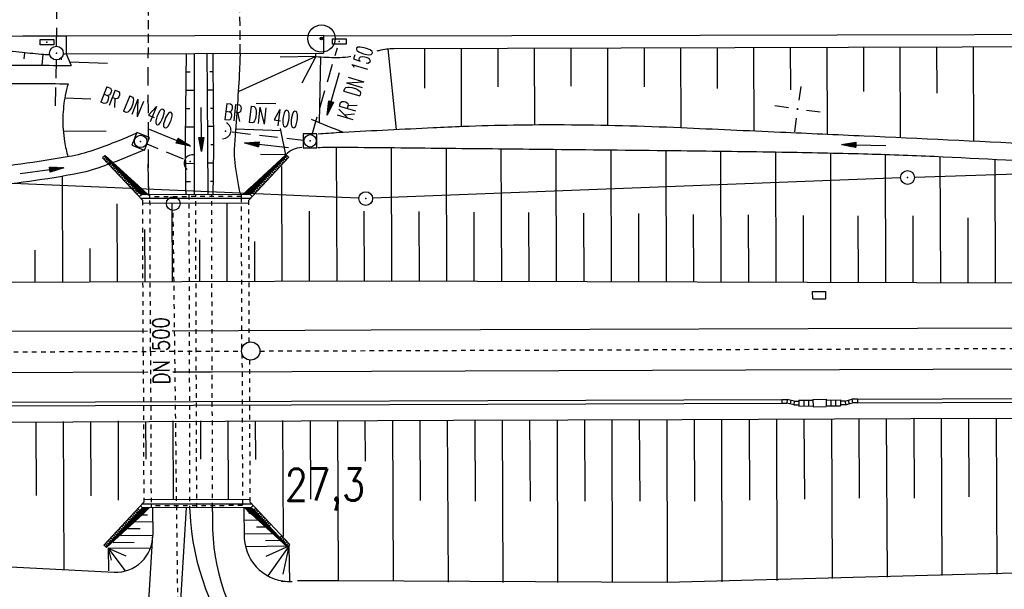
# Model space of a CAD drawing. Extents: x 0 to 1135, y 0 to 420.
# Tile 10 of 116: x 104 to 212, y 124 to 186. Entities that reach past the tile are written whole.
import ezdxf
from ezdxf.enums import TextEntityAlignment as Align

# ---------------------------------------------------------------- set-up
doc = ezdxf.new("R2010")
doc.units = 0
doc.header["$LTSCALE"] = 2
doc.header["$MEASUREMENT"] = 0
for name, pattern in [('ACAD_ISO02W100', [0.5, 0.25, -0.25]), ('ACAD_ISO03W100', [0.5, 0.25, -0.25]), ('ACAD_ISO05W100', [0.5, 0.25, -0.25]), ('ACAD_ISO10W100W', [0.5, 0.25, -0.25]), ('AUSGEZOGEN', [0]), ('GESTRICH-X2', [1.5, 1, -0.5]), ('GESTRICHELT', [0.75, 0.5, -0.25]), ('STRICHLINIEX2', [0.5, 0.25, -0.25])]:
    doc.linetypes.add(name, pattern=pattern)
doc.layers.get('0').update_dxf_attribs({"color": 8, "linetype": 'AUSGEZOGEN'})
for name, color, linetype in [('ANDERE', 15, 'CONTINUOUS'), ('Bahnachse', 7, 'CONTINUOUS'), ('BAUWOTOP', 250, 'AUSGEZOGEN'), ('BAUWUTOP', 250, 'GESTRICHELT'), ('BOESCHG', 8, 'AUSGEZOGEN'), ('Boeschungen', 15, 'CONTINUOUS'), ('DURCHL', 200, 'GESTRICH-X2'), ('FBRTOP', 8, 'AUSGEZOGEN'), ('Gleisachsen', 7, 'CONTINUOUS'), ('GRENZL-BAB', 7, 'AUSGEZOGEN'), ('GRENZP-BAB', 7, 'AUSGEZOGEN'), ('Ingenieurbauwerke', 15, 'CONTINUOUS'), ('Kabelanlagen', 15, 'CONTINUOUS'), ('KANAL', 200, 'GESTRICH-X2'), ('MULDE', 8, 'AUSGEZOGEN'), ('NETZ', 250, 'AUSGEZOGEN'), ('PFEIL', 200, 'CONTINUOUS'), ('PFEILTOP', 8, 'AUSGEZOGEN'), ('PP', 8, 'AUSGEZOGEN'), ('SCHSYMBOL', 200, 'AUSGEZOGEN'), ('TEXTO', 200, 'CONTINUOUS'), ('WEG', 8, 'GESTRICH-X2'), ('Wege', 15, 'CONTINUOUS')]:
    doc.layers.add(name, color=color, linetype=linetype)
doc.styles.add('ROMANS', font='romans.shx', dxfattribs={"width": 0.8})

# ---------------------------------------------------------------- blocks, each defined once
blk = doc.blocks.new('IKR')
at = {"color": 0}
for p, q in [((0, 1), (0, 2.5)), ((-2.5, 0), (-1, 0)), ((1, 0), (2.5, 0)), ((0, -2.5), (0, -1))]:
    blk.add_line(p, q, dxfattribs=at)
blk.add_circle((0, 0), 0.05, dxfattribs=at)
blk.add_point((0, 0), dxfattribs=at)
blk = doc.blocks.new('PKT')
at = {"color": 0}
blk.add_circle((0, 0), 0.15, dxfattribs=at)
blk.add_point((0, 0), dxfattribs=at)
blk = doc.blocks.new('PP')
at = {"color": 0}
blk.add_circle((0, -0.01), 1.49, dxfattribs=at)
blk.add_point((0, 0), dxfattribs=at)
blk = doc.blocks.new('GST')
at = {"color": 0}
blk.add_circle((0, 0), 0.75, dxfattribs=at)
blk.add_point((0, 0), dxfattribs=at)
blk = doc.blocks.new('30')
at = {"color": 0}
for p, q in [((-0.75, -0.29), (-0.75, 0.29)), ((-0.75, 0.29), (0.75, 0.29)), ((0.75, 0.29), (0.75, -0.29)), ((0.75, -0.29), (-0.75, -0.29))]:
    blk.add_line(p, q, dxfattribs=at)
blk.add_point((0, 0), dxfattribs=at)
blk = doc.blocks.new('20')
blk.add_lwpolyline([(-0.75, -0.75), (0.75, -0.75), (0.75, 0.75), (-0.75, 0.75)], close=True)
blk.add_circle((0, 0), 0.676)
blk.add_point((0, 0))
blk = doc.blocks.new('42')
at = {"color": 0}
blk.add_arc((-0.02, -0.31), 0.91, 12.5363, 167.4637, dxfattribs=at)
blk.add_point((0, 0), dxfattribs=at)
blk = doc.blocks.new('PFEIL2')
at = {"color": 0}
for p, q in [((0.88, 0), (-2.4, -0.01)), ((0.88, -0.27), (0.88, 0.28)), ((0.88, 0.28), (2.43, 0.01)), ((0.91, 0.27), (0.88, 0.26)), ((0.97, 0.26), (0.88, 0.25)), ((1.02, 0.25), (0.88, 0.23)), ((1.07, 0.24), (0.88, 0.21)), ((1.13, 0.23), (0.88, 0.19)), ((1.18, 0.22), (0.88, 0.17)), ((1.24, 0.21), (0.88, 0.15)), ((1.29, 0.21), (0.88, 0.14)), ((1.34, 0.2), (0.88, 0.12)), ((1.4, 0.19), (0.88, 0.1)), ((1.45, 0.18), (0.88, 0.08)), ((1.51, 0.17), (0.88, 0.06)), ((1.56, 0.16), (0.88, 0.04)), ((1.61, 0.15), (0.88, 0.02)), ((1.67, 0.14), (0.88, 0.01)), ((1.72, 0.13), (0.88, -0.01)), ((1.78, 0.12), (0.88, -0.03)), ((1.83, 0.11), (0.88, -0.05)), ((1.88, 0.1), (0.88, -0.07)), ((1.94, 0.09), (0.88, -0.09)), ((2.05, 0.08), (0.88, -0.12)), ((1.99, 0.08), (0.88, -0.11)), ((2.1, 0.07), (0.88, -0.14)), ((2.15, 0.06), (0.88, -0.16)), ((2.21, 0.05), (0.88, -0.18)), ((2.26, 0.04), (0.88, -0.2)), ((2.32, 0.03), (0.88, -0.22)), ((2.37, 0.02), (0.88, -0.23)), ((2.42, 0.01), (0.88, -0.25)), ((2.43, 0.01), (0.88, -0.27))]:
    blk.add_line(p, q, dxfattribs=at)

msp = doc.modelspace()

# ---------------------------------------------------------------- linework, layer by layer
at = {"layer": 'ANDERE', "linetype": 'STRICHLINIEX2'}
msp.add_line((121.97, 106.21), (121.27, 164.96), dxfattribs=at)
at = {"layer": 'ANDERE', "linetype": 'Continuous'}
msp.add_circle((121.27, 165.71), 0.75, dxfattribs=at)
at = {"layer": 'Bahnachse', "linetype": 'ACAD_ISO05W100'}
for points in [[(130.75, 149.59), (228.75, 149.93)], [(65.83, 149.37), (128.75, 149.59)]]:
    msp.add_lwpolyline(points, dxfattribs=at)
at = {"layer": 'Bahnachse', "linetype": 'Continuous'}
msp.add_circle((129.75, 149.59), 1, dxfattribs=at)
at = {"layer": 'BAUWOTOP'}
for p, q in [((109.55, 184.06), (137.71, 184.14)), ((137.71, 184.14), (137.71, 182.16)), ((109.55, 184.06), (109.56, 182.07)), ((109.56, 182.07), (137.71, 182.16))]:
    msp.add_line(p, q, dxfattribs=at)
at = {"layer": 'BAUWUTOP'}
for p, q in [((118.41, 220.27), (118.53, 182.1)), ((128.59, 182.13), (128.41, 220.3))]:
    msp.add_line(p, q, dxfattribs=at)
at = {"layer": 'BOESCHG'}
for p, q in [((105.01, 182.2), (104.93, 181.52)), ((107, 182.01), (106.9, 180.83)), ((109.56, 182.07), (110.12, 180.81)), ((136.88, 181.78), (136.88, 182.16)), ((145.68, 173.82), (144.79, 182.64)), ((148.8, 178.33), (148.79, 182.68)), ((152.81, 174.16), (152.79, 182.69)), ((156.8, 178.49), (156.79, 182.7)), ((160.81, 174.34), (160.79, 182.72)), ((164.8, 178.53), (164.79, 182.73)), ((168.81, 174.28), (168.79, 182.74)), ((172.8, 178.46), (172.79, 182.75)), ((176.81, 174.02), (176.79, 182.76)), ((180.8, 178.31), (180.78, 182.77)), ((184.81, 173.66), (184.78, 182.78)), ((188.8, 178.14), (188.78, 182.79)), ((192.81, 173.3), (192.78, 182.81)), ((196.8, 177.97), (196.78, 182.82)), ((200.81, 172.93), (200.78, 182.83)), ((204.8, 177.79), (204.78, 182.84)), ((208.81, 172.56), (208.78, 182.85)), ((109.02, 181.58), (109.03, 181.43)), ((109.95, 181.19), (114.08, 181.05)), ((136.88, 181.78), (128.38, 177.93)), ((136.88, 181.78), (132.95, 181.73)), ((136.88, 181.78), (135.33, 178.88)), ((137.39, 181.74), (137.23, 174.57)), ((122.67, 180.11), (123.11, 180.11)), ((125.65, 180.12), (125.27, 180.12)), ((122.64, 178.11), (123.56, 178.1)), ((125.67, 178.12), (124.98, 178.12)), ((109.42, 177.28), (112.25, 177.18)), ((118.43, 176.96), (118.55, 176.96)), ((132.48, 176.6), (130.36, 176.67)), ((122.62, 176.11), (123.09, 176.11)), ((125.68, 176.12), (125.34, 176.12)), ((109.24, 173.68), (113.93, 173.64)), ((122.59, 174.11), (123.57, 174.1)), ((125.7, 174.12), (125.01, 174.12)), ((133.07, 173.67), (128.09, 173.86)), ((133.6, 171.04), (133.02, 173.93)), ((122.58, 172.11), (123.08, 172.12)), ((125.71, 172.12), (125.37, 172.13)), ((122.6, 170.11), (123.56, 170.12)), ((125.69, 170.12), (125.03, 170.13)), ((133.6, 171.04), (130.82, 171.09)), ((122.62, 168.11), (123.15, 168.12)), ((125.67, 168.12), (125.36, 168.13))]:
    msp.add_line(p, q, dxfattribs=at)
for points in [[(107.73, 181.98, -0.022126), (107.11, 182, -0.009736), (104.75, 182.23, 0.016556), (103.36, 182.35, 0.011332), (95.67, 182.56, 0.002885), (65.48, 182.52, 0.000518), (57.96, 182.47, -0.000046), (47.02, 182.37, -0.003108)], [(109.56, 182.07, -0.00187), (109.29, 182.05, -0.026995)], [(122.69, 182.11, 0.000431), (122.59, 173.43, 0.004742), (122.58, 172.16, 0.001098), (122.64, 166.67)], [(123.56, 182.12, -0.000154), (123.57, 173.38, -0.000413), (123.57, 171.69, -0.00014), (123.56, 166.67)], [(124.95, 182.12, -0.000054), (125.02, 172.83, -0.00034), (125.03, 171.81, -0.000068), (125.05, 166.69)], [(125.65, 166.68, 0.000584), (125.71, 172.26, 0.004955), (125.71, 172.91, 0.000088), (125.63, 182.12, -0.000772)], [(143.58, 182.4, 0.001984), (143.81, 182.46, -0.063868), (145.4, 182.67), (207.54, 182.85), (259.73, 182.99, -0.11032)], [(136.88, 181.78, 0.018346), (139.2, 181.69, 0.036008), (140.38, 181.77, 0.00279), (140.71, 181.82, -0.063868)], [(109.78, 178.81, 0.023233), (109.46, 177.52, 0.041694), (109.21, 175.16, 0.047358), (109.39, 172.48, 0.029618), (109.76, 170.83)]]:
    msp.add_lwpolyline(points, format="xyb", dxfattribs=at)
at = {"layer": 'BOESCHG', "flags": 128}
msp.add_lwpolyline([(128.59, 182.17, -0.001837), (128.51, 180.19, -0.004485), (128.47, 179.38, -0.004702), (128.22, 175.67, 0.004305), (127.95, 171.63, 0.047548), (128, 170.2, 0.019277), (128.59, 166.73)], format="xyb", dxfattribs=at)
at = {"layer": 'BOESCHG'}
for centre, radius, start, end in [((190.96, 306.89), 142.81, 247.5159, 249.0397), ((135.35, 169.48), 2.35, 90.6316, 138.2935)]:
    msp.add_arc(centre, radius, start, end, dxfattribs=at)
at = {"layer": 'Boeschungen', "linetype": 'Continuous'}
for p, q in [((139.19, 157.25), (139.14, 171.84)), ((118.59, 166.61), (118.55, 170.04)), ((133.19, 157.22), (133.15, 169.77)), ((115.19, 157.16), (115.16, 165.67)), ((121.19, 157.18), (121.16, 165.74)), ((127.19, 157.2), (127.16, 165.81)), ((136.19, 157.24), (136.16, 164.87)), ((118.19, 157.17), (118.17, 162.88)), ((124.19, 157.19), (124.17, 161.75)), ((130.19, 157.21), (130.18, 161.55)), ((123.07, 132.46), (123.08, 132.03)), ((125.58, 132.04), (125.58, 132.49)), ((128.99, 132.53), (129.04, 129.09)), ((117.94, 131.69), (118.47, 131.69)), ((119, 132.41), (119.03, 129.46)), ((130.06, 131.83), (129.54, 131.83)), ((117.13, 130.93), (119.01, 130.95)), ((130.89, 131.09), (129.01, 131.07)), ((131.72, 130.35), (130.38, 130.34)), ((115.51, 129.41), (119.03, 129.45)), ((116.32, 130.17), (117.66, 130.18)), ((132.55, 129.61), (129.03, 129.57)), ((47.86, 128.88), (114.82, 125.41)), ((114.69, 128.65), (116.99, 128.68)), ((133.93, 128.25), (129.17, 128.19)), ((133.38, 128.87), (131.36, 128.85)), ((133.93, 128.25), (131.41, 127.11)), ((133.93, 128.25), (131.62, 125)), ((133.93, 128.25), (133.25, 125.21)), ((133.93, 128.25), (133.98, 124.39)), ((114.16, 128.02), (118.8, 128.07)), ((114.16, 128.02), (116.09, 127.2)), ((114.16, 128.02), (115.97, 125.59)), ((114.16, 128.02), (114.48, 126.73)), ((114.16, 128.02), (114.19, 125.57)), ((229.32, 125.74), (175.28, 124.27)), ((133.07, 124.42), (133.46, 124.42)), ((139.32, 124.47), (134.88, 124.46)), ((175.28, 124.27), (139.32, 124.47))]:
    msp.add_line(p, q, dxfattribs=at)
at = {"layer": 'Boeschungen', "linetype": 'STRICHLINIEX2'}
for p, q in [((122.98, 166.66), (123.07, 132.46)), ((125.58, 132.49), (125.48, 166.69))]:
    msp.add_line(p, q, dxfattribs=at)
at = {"layer": 'Boeschungen'}
msp.add_line((142.51, 157.26), (359.41, 156.63), dxfattribs=at)
at = {"layer": 'Boeschungen', "linetype": 'Continuous'}
for points in [[(145.19, 157.26), (145.15, 171.79)], [(151.19, 157.24), (151.15, 171.73)], [(157.19, 157.22), (157.15, 171.66)], [(163.2, 157.2), (163.16, 171.6)], [(169.2, 157.19), (169.16, 171.54)], [(175.2, 157.17), (175.16, 171.48)], [(181.2, 157.15), (181.17, 171.41)], [(187.2, 157.13), (187.17, 171.32)], [(193.2, 157.12), (193.17, 171.2)], [(199.2, 157.1), (199.17, 171.03)], [(205.2, 157.08), (205.13, 170.81)], [(211.2, 157.06), (211.14, 170.51)], [(109.15, 168.45), (109.15, 168.69)], [(109.19, 157.15), (109.15, 168.45)], [(142.19, 157.24), (142.17, 164.89)], [(148.19, 157.25), (148.17, 164.83)], [(154.19, 157.23), (154.17, 164.78)], [(160.19, 157.21), (160.17, 164.73)], [(166.2, 157.19), (166.18, 164.68)], [(172.2, 157.18), (172.18, 164.62)], [(178.2, 157.16), (178.18, 164.52)], [(184.2, 157.14), (184.18, 164.47)], [(190.2, 157.12), (190.18, 164.42)], [(196.2, 157.11), (196.19, 164.36)], [(202.2, 157.09), (202.19, 164.36)], [(208.2, 157.07), (208.19, 164.16)], [(106.19, 157.15), (106.18, 160.6)], [(112.19, 157.15), (112.18, 160.8)], [(25, 156.51), (26.89, 156.52), (51.89, 156.97), (76.89, 157.03), (101.89, 157.13), (142.51, 157.26)], [(25, 142.16), (26.92, 142.17), (51.93, 141.67), (76.94, 141.78), (101.94, 141.83), (151.94, 142.04), (176.94, 142.1), (201.95, 142.2), (226.95, 142.26)], [(187.24, 142.16), (187.28, 124.51)], [(190.24, 142.16), (190.29, 133.41)], [(193.24, 142.16), (193.33, 124.71)], [(196.24, 142.16), (196.29, 133.51)], [(199.24, 142.21), (199.33, 124.86)], [(202.25, 142.16), (202.29, 133.51)], [(205.25, 142.21), (205.32, 125.06)], [(208.25, 142.21), (208.28, 133.65)], [(211.25, 142.25), (211.32, 125.2)], [(106.24, 141.85), (106.27, 133.8)], [(109.24, 141.9), (109.3, 125.7)], [(112.24, 141.9), (112.27, 133.75)], [(115.24, 141.95), (115.27, 133.27)], [(118.24, 141.9), (118.26, 137.77)], [(121.24, 141.94), (121.27, 133.34)], [(124.24, 141.94), (124.26, 137.77)], [(127.24, 141.94), (127.27, 133.41)], [(130.24, 141.94), (130.26, 137.72)], [(133.24, 141.99), (133.29, 129.31)], [(136.24, 141.99), (136.28, 133.39)], [(139.24, 141.99), (139.32, 124.47)], [(142.24, 141.99), (142.26, 137.54)], [(145.24, 141.98), (145.32, 124.53)], [(148.24, 142.03), (148.28, 133.23)], [(151.24, 142.03), (151.33, 124.33)], [(154.24, 142.03), (154.29, 133.18)], [(157.24, 142.03), (157.33, 124.28)], [(160.24, 142.08), (160.29, 133.18)], [(163.24, 142.08), (163.28, 124.27)], [(166.24, 142.07), (166.29, 133.17)], [(169.24, 142.07), (169.28, 124.27)], [(172.24, 142.07), (172.29, 133.17)], [(175.24, 142.12), (175.28, 124.27)], [(178.24, 142.12), (178.29, 133.17)], [(181.24, 142.12), (181.28, 124.37)], [(184.24, 142.12), (184.29, 133.27)]]:
    msp.add_lwpolyline(points, dxfattribs=at)
for centre, radius, start, end in [((150.41, 133.27), 27.36, 182.5863, 254.2645), ((148.72, 130.93), 23.17, 177.2384, 216.1073), ((115.03, 129.41), 4, 267.0401, 0.6788), ((134.01, 129.38), 4.98, 183.2541, 272.979), ((134.01, 129.38), 4.98, 269.618, 272.979)]:
    msp.add_arc(centre, radius, start, end, dxfattribs=at)
at = {"layer": 'DURCHL'}
for p, q in [((108.5, 182.92), (108.75, 200.47)), ((127.72, 173.54), (135.48, 172.66)), ((122.4, 170.57), (118.41, 172.21))]:
    msp.add_line(p, q, dxfattribs=at)
at = {"layer": 'FBRTOP', "const_width": 0.5}
for points in [[(778.2, 222.13, 0.000004), (815.61, 224.8, -0.000002), (853.01, 227.47, -0.000001), (902.89, 231.04, 0.000001), (950, 234.4, 0.000002)], [(778.49, 218.14, 0.000004), (815.89, 220.81, -0.000002), (853.3, 223.48, -0.000001), (903.17, 227.05, 0.000001), (950, 230.39, 0.000002)], [(703.39, 216.78, -0.000001), (715.86, 217.67, 0.000009)], [(703.68, 212.79, -0.000001), (716.15, 213.68, 0.000009)]]:
    msp.add_lwpolyline(points, format="xyb", dxfattribs=at)
at = {"layer": 'FBRTOP'}
msp.add_lwpolyline([(137.71, 184.05), (178.89, 184.14), (253.89, 184.31), (278.89, 184.37), (303.89, 184.43), (328.89, 184.48), (353.89, 184.54), (360.23, 184.55), (378.97, 184.63), (404.05, 184.85), (417.24, 185.03)], dxfattribs=at)
msp.add_lwpolyline([(25, 183.8, -0.000023), (33.78, 183.82, 0.00084), (109.55, 184.06)], format="xyb", dxfattribs=at)
at = {"layer": 'Gleisachsen', "linetype": 'Continuous'}
for p, q in [((121.14, 151.81), (142.93, 151.89)), ((142.93, 151.89), (242.93, 152.23)), ((42.93, 151.54), (118.45, 151.8)), ((142.95, 147.39), (242.95, 147.73)), ((25, 146.98), (118.51, 147.3)), ((121.24, 147.31), (125.53, 147.33)), ((125.53, 147.33), (142.95, 147.39))]:
    msp.add_line(p, q, dxfattribs=at)
at = {"layer": 'GRENZL-BAB'}
for p, q in [((259.69, 170.35), (202.32, 168.58)), ((200.82, 168.53), (143.08, 166.29)), ((130.32, 166.77), (103.72, 167.9)), ((136.93, 166.49), (130.32, 166.77)), ((141.58, 166.3), (136.93, 166.49))]:
    msp.add_line(p, q, dxfattribs=at)
at = {"layer": 'Ingenieurbauwerke', "linetype": 'Continuous'}
for p, q in [((113.76, 170.9), (113.54, 170.7)), ((113.76, 170.9), (113.54, 170.7)), ((113.54, 170.7), (117.94, 166.03)), ((113.91, 170.74), (113.69, 170.54)), ((113.83, 170.97), (113.76, 170.9)), ((113.83, 170.97), (113.76, 170.9)), ((117.5, 166.93), (113.76, 170.9)), ((117.5, 166.93), (113.76, 170.9)), ((113.89, 170.92), (113.82, 170.84)), ((117.83, 167.33), (113.83, 170.97)), ((114.06, 170.58), (113.84, 170.38)), ((113.96, 170.85), (113.89, 170.77)), ((114.04, 170.79), (113.96, 170.7)), ((114.21, 170.43), (113.99, 170.22)), ((114.11, 170.72), (114.02, 170.62)), ((114.19, 170.65), (114.09, 170.55)), ((114.36, 170.27), (114.14, 170.06)), ((114.26, 170.58), (114.16, 170.48)), ((114.33, 170.52), (114.23, 170.4)), ((114.41, 170.45), (114.3, 170.33)), ((114.48, 170.38), (114.37, 170.26)), ((114.56, 170.31), (114.44, 170.19)), ((114.63, 170.25), (114.51, 170.11)), ((114.7, 170.18), (114.57, 170.04)), ((133.9, 170.77), (129.54, 166.07)), ((129.63, 167.37), (133.6, 171.04)), ((129.96, 166.97), (133.68, 170.97)), ((129.96, 166.97), (133.68, 170.97)), ((132.76, 169.98), (132.62, 170.13)), ((132.83, 170.06), (132.69, 170.2)), ((132.89, 170.13), (132.77, 170.27)), ((132.96, 170.2), (132.84, 170.33)), ((133.03, 170.28), (132.91, 170.4)), ((132.93, 170.17), (133.15, 169.97)), ((133.1, 170.35), (132.99, 170.47)), ((133.17, 170.42), (133.06, 170.54)), ((133.08, 170.33), (133.3, 170.13)), ((133.24, 170.5), (133.13, 170.61)), ((133.3, 170.57), (133.21, 170.67)), ((133.23, 170.49), (133.45, 170.29)), ((133.37, 170.64), (133.28, 170.74)), ((133.44, 170.72), (133.35, 170.81)), ((133.38, 170.65), (133.6, 170.45)), ((133.51, 170.79), (133.43, 170.88)), ((133.58, 170.86), (133.5, 170.95)), ((133.53, 170.81), (133.75, 170.61)), ((133.64, 170.94), (133.57, 171.01)), ((133.6, 171.04), (133.9, 170.77)), ((133.6, 171.04), (133.9, 170.77)), ((114.51, 170.11), (114.29, 169.9)), ((114.66, 169.95), (114.44, 169.74)), ((114.81, 169.79), (114.59, 169.58)), ((114.78, 170.11), (114.64, 169.97)), ((114.85, 170.04), (114.71, 169.89)), ((114.96, 169.63), (114.74, 169.42)), ((114.93, 169.98), (114.78, 169.82)), ((115, 169.91), (114.85, 169.75)), ((115.11, 169.47), (114.89, 169.26)), ((115.07, 169.84), (114.92, 169.67)), ((115.15, 169.78), (114.99, 169.6)), ((115.26, 169.31), (115.04, 169.1)), ((115.22, 169.71), (115.06, 169.53)), ((115.3, 169.64), (115.12, 169.46)), ((115.37, 169.57), (115.19, 169.38)), ((115.41, 169.15), (115.19, 168.95)), ((115.44, 169.51), (115.26, 169.31)), ((115.52, 169.44), (115.33, 169.24)), ((115.59, 169.37), (115.4, 169.16)), ((115.67, 169.3), (115.47, 169.09)), ((115.74, 169.24), (115.54, 169.02)), ((115.81, 169.17), (115.6, 168.95)), ((115.89, 169.1), (115.67, 168.87)), ((131.67, 168.81), (131.44, 169.05)), ((131.74, 168.88), (131.52, 169.11)), ((131.8, 168.95), (131.59, 169.18)), ((131.87, 169.03), (131.66, 169.25)), ((131.94, 169.1), (131.74, 169.32)), ((132.01, 169.18), (131.81, 169.38)), ((132.08, 169.25), (131.88, 169.45)), ((131.89, 169.05), (132.11, 168.84)), ((132.14, 169.32), (131.96, 169.52)), ((132.21, 169.4), (132.03, 169.59)), ((132.04, 169.21), (132.26, 169)), ((132.28, 169.47), (132.1, 169.66)), ((132.35, 169.54), (132.18, 169.72)), ((132.19, 169.37), (132.41, 169.16)), ((132.42, 169.62), (132.25, 169.79)), ((132.49, 169.69), (132.32, 169.86)), ((132.34, 169.53), (132.56, 169.32)), ((132.55, 169.76), (132.4, 169.93)), ((132.62, 169.84), (132.47, 170)), ((132.49, 169.69), (132.7, 169.49)), ((132.69, 169.91), (132.55, 170.06)), ((132.63, 169.85), (132.85, 169.65)), ((132.78, 170.01), (133, 169.81)), ((115.56, 168.99), (115.34, 168.79)), ((115.71, 168.83), (115.49, 168.63)), ((115.86, 168.67), (115.64, 168.47)), ((115.96, 169.03), (115.74, 168.8)), ((116.01, 168.51), (115.79, 168.31)), ((116.03, 168.97), (115.81, 168.73)), ((116.11, 168.9), (115.88, 168.65)), ((116.16, 168.35), (115.94, 168.15)), ((116.18, 168.83), (115.95, 168.58)), ((116.26, 168.77), (116.02, 168.51)), ((116.33, 168.7), (116.09, 168.43)), ((116.31, 168.2), (116.09, 167.99)), ((116.4, 168.63), (116.15, 168.36)), ((116.48, 168.56), (116.22, 168.29)), ((116.46, 168.04), (116.24, 167.83)), ((116.55, 168.5), (116.29, 168.22)), ((116.63, 168.43), (116.36, 168.14)), ((116.7, 168.36), (116.43, 168.07)), ((116.77, 168.29), (116.5, 168)), ((116.85, 168.23), (116.57, 167.92)), ((116.92, 168.16), (116.64, 167.85)), ((117, 168.09), (116.7, 167.78)), ((117.07, 168.02), (116.77, 167.7)), ((130.64, 167.71), (130.34, 168.03)), ((130.71, 167.78), (130.41, 168.1)), ((130.78, 167.85), (130.49, 168.16)), ((130.85, 167.93), (130.56, 168.23)), ((130.92, 168), (130.64, 168.3)), ((130.98, 168.07), (130.71, 168.37)), ((131.05, 168.15), (130.78, 168.44)), ((131.12, 168.22), (130.86, 168.5)), ((131.19, 168.29), (130.93, 168.57)), ((131.26, 168.37), (131, 168.64)), ((131, 168.09), (131.22, 167.88)), ((131.33, 168.44), (131.08, 168.71)), ((131.39, 168.51), (131.15, 168.77)), ((131.15, 168.25), (131.37, 168.04)), ((131.46, 168.59), (131.22, 168.84)), ((131.29, 168.41), (131.51, 168.2)), ((131.53, 168.66), (131.3, 168.91)), ((131.6, 168.73), (131.37, 168.98)), ((131.44, 168.57), (131.66, 168.36)), ((131.59, 168.73), (131.81, 168.52)), ((131.74, 168.89), (131.96, 168.68)), ((116.61, 167.88), (116.39, 167.67)), ((116.76, 167.72), (116.54, 167.51)), ((116.91, 167.56), (116.69, 167.35)), ((117.14, 167.96), (116.84, 167.63)), ((117.06, 167.4), (116.84, 167.19)), ((117.22, 167.89), (116.91, 167.56)), ((117.29, 167.82), (116.98, 167.49)), ((117.21, 167.24), (116.99, 167.03)), ((117.07, 167.44), (117.05, 167.41)), ((117.37, 167.76), (117.07, 167.44)), ((117.21, 167.44), (117.12, 167.34)), ((117.36, 167.08), (117.14, 166.87)), ((117.34, 167.44), (117.19, 167.27)), ((117.44, 167.69), (117.21, 167.44)), ((117.48, 167.44), (117.25, 167.19)), ((117.5, 166.93), (117.29, 166.72)), ((117.5, 166.93), (117.29, 166.72)), ((117.5, 166.93), (117.29, 166.72)), ((117.5, 166.93), (117.29, 166.72)), ((117.62, 167.44), (117.32, 167.12)), ((117.51, 167.62), (117.34, 167.44)), ((117.74, 167.42), (117.39, 167.05)), ((117.51, 167.03), (117.46, 166.97)), ((117.59, 167.55), (117.48, 167.44)), ((117.79, 166.65), (117.5, 166.93)), ((117.79, 166.65), (117.5, 166.93)), ((117.79, 166.65), (117.5, 166.93)), ((117.79, 166.65), (117.5, 166.93)), ((117.81, 167.35), (117.51, 167.03)), ((117.89, 167.29), (117.53, 166.9)), ((117.96, 167.22), (117.6, 166.83)), ((117.66, 167.49), (117.62, 167.44)), ((118.03, 167.15), (117.67, 166.76)), ((118.1, 167.08), (117.74, 166.69)), ((118.53, 166.65), (117.84, 167.34)), ((118.17, 167.01), (117.84, 166.65)), ((118.24, 166.94), (117.98, 166.65)), ((128.93, 166.69), (129.62, 167.38)), ((129.4, 166.69), (129.18, 166.93)), ((129.54, 166.69), (129.25, 167)), ((129.68, 166.69), (129.32, 167.07)), ((129.75, 166.76), (129.39, 167.14)), ((129.82, 166.83), (129.46, 167.22)), ((129.89, 166.9), (129.53, 167.29)), ((129.96, 166.97), (129.6, 167.36)), ((130.03, 167.05), (129.68, 167.42)), ((129.68, 166.69), (129.96, 166.97)), ((129.68, 166.69), (129.96, 166.97)), ((129.76, 167.48), (129.75, 167.49)), ((130.1, 167.12), (129.76, 167.48)), ((129.89, 167.48), (129.83, 167.55)), ((130.17, 167.19), (129.89, 167.48)), ((130.03, 167.48), (129.9, 167.62)), ((129.96, 166.97), (130.18, 166.76)), ((129.96, 166.97), (130.18, 166.76)), ((130.17, 167.48), (129.97, 167.69)), ((130.23, 167.27), (130.03, 167.48)), ((130.31, 167.48), (130.05, 167.76)), ((130.1, 167.12), (130.32, 166.92)), ((130.44, 167.49), (130.12, 167.82)), ((130.3, 167.34), (130.17, 167.48)), ((130.51, 167.56), (130.19, 167.89)), ((130.25, 167.28), (130.47, 167.08)), ((130.58, 167.63), (130.27, 167.96)), ((130.37, 167.41), (130.31, 167.48)), ((130.4, 167.44), (130.62, 167.24)), ((130.55, 167.6), (130.77, 167.4)), ((130.7, 167.77), (130.92, 167.56)), ((130.85, 167.93), (131.07, 167.72)), ((117.79, 166.65), (117.56, 166.43)), ((129.74, 166.29), (117.73, 166.25)), ((117.76, 166.25), (129.71, 166.29)), ((129.68, 166.69), (117.79, 166.65)), ((117.94, 165.85), (117.94, 166.03)), ((118.32, 166.87), (118.11, 166.65)), ((118.39, 166.8), (118.25, 166.65)), ((118.46, 166.73), (118.39, 166.65)), ((118.53, 166.66), (118.52, 166.65)), ((128.99, 166.69), (128.96, 166.72)), ((129.13, 166.69), (129.03, 166.79)), ((129.27, 166.69), (129.11, 166.86)), ((129.68, 166.69), (129.9, 166.47)), ((117.94, 165.75), (129.54, 165.79)), ((113.69, 128.37), (118.05, 133.07)), ((117.9, 132.45), (117.62, 132.17)), ((117.9, 132.45), (117.62, 132.17)), ((117.9, 132.45), (117.62, 132.17)), ((117.9, 132.45), (117.62, 132.17)), ((118.01, 132.45), (117.65, 132.05)), ((117.9, 132.45), (117.68, 132.67)), ((118.15, 132.45), (117.72, 131.99)), ((118.29, 132.45), (117.79, 131.92)), ((117.85, 132.85), (129.85, 132.89)), ((129.85, 132.89), (117.85, 132.85)), ((118.43, 132.45), (117.87, 131.85)), ((129.8, 132.49), (117.9, 132.45)), ((118.56, 132.45), (117.94, 131.78)), ((118.65, 132.45), (117.96, 131.76)), ((118.65, 132.45), (117.96, 131.76)), ((118.05, 133.35), (129.65, 133.39)), ((129.05, 132.49), (129.74, 131.8)), ((129.05, 132.49), (129.74, 131.8)), ((129.8, 131.85), (129.19, 132.49)), ((129.87, 131.92), (129.33, 132.49)), ((129.94, 131.98), (129.47, 132.49)), ((130.01, 132.05), (129.6, 132.49)), ((134.04, 128.44), (129.65, 133.11)), ((134.04, 128.44), (129.65, 133.11)), ((130.09, 132.12), (129.74, 132.49)), ((129.8, 132.49), (130.02, 132.71)), ((129.8, 132.49), (130.02, 132.71)), ((129.8, 132.49), (130.08, 132.21)), ((129.8, 132.49), (130.08, 132.21)), ((117.62, 132.17), (113.91, 128.17)), ((117.62, 132.17), (113.91, 128.17)), ((117.95, 131.77), (113.98, 128.1)), ((117.28, 131.66), (113.98, 128.1)), ((117.42, 131.66), (114.89, 128.94)), ((117.55, 131.66), (115.85, 129.82)), ((116.74, 131.21), (116.52, 131.42)), ((116.89, 131.37), (116.67, 131.58)), ((117.69, 131.66), (116.81, 130.71)), ((117.04, 131.53), (116.82, 131.74)), ((117.18, 131.69), (116.96, 131.9)), ((117.33, 131.85), (117.11, 132.06)), ((117.48, 132.02), (117.26, 132.22)), ((117.65, 132.05), (117.28, 131.66)), ((117.62, 132.17), (117.41, 132.38)), ((117.62, 132.17), (117.41, 132.38)), ((117.62, 132.17), (117.41, 132.38)), ((117.62, 132.17), (117.41, 132.38)), ((117.72, 131.99), (117.42, 131.66)), ((117.79, 131.92), (117.55, 131.66)), ((117.87, 131.85), (117.69, 131.66)), ((117.83, 131.66), (117.76, 131.59)), ((117.94, 131.78), (117.83, 131.66)), ((129.75, 131.81), (133.75, 128.17)), ((129.93, 131.7), (129.8, 131.85)), ((130.07, 131.7), (129.87, 131.92)), ((130.3, 131.31), (129.93, 131.7)), ((130.21, 131.7), (129.94, 131.98)), ((130.34, 131.7), (130.01, 132.05)), ((131.26, 130.43), (130.07, 131.7)), ((130.08, 132.21), (130.3, 132.42)), ((130.08, 132.21), (130.3, 132.42)), ((130.08, 132.21), (133.82, 128.24)), ((130.08, 132.21), (133.82, 128.24)), ((130.48, 131.7), (130.09, 132.12)), ((132.23, 129.55), (130.21, 131.7)), ((130.22, 132.06), (130.44, 132.27)), ((133.19, 128.68), (130.34, 131.7)), ((130.37, 131.9), (130.59, 132.11)), ((133.78, 128.2), (130.48, 131.7)), ((130.52, 131.74), (130.74, 131.95)), ((130.67, 131.58), (130.89, 131.79)), ((130.82, 131.42), (131.04, 131.63)), ((130.97, 131.26), (131.19, 131.47)), ((115.7, 130.09), (115.48, 130.3)), ((115.84, 130.25), (115.62, 130.46)), ((115.99, 130.41), (115.77, 130.62)), ((116.14, 130.57), (115.92, 130.78)), ((116.29, 130.73), (116.07, 130.94)), ((116.44, 130.89), (116.22, 131.1)), ((116.59, 131.05), (116.37, 131.26)), ((131.12, 131.1), (131.34, 131.31)), ((131.27, 130.94), (131.49, 131.15)), ((131.42, 130.79), (131.64, 130.99)), ((131.57, 130.63), (131.79, 130.83)), ((131.72, 130.47), (131.94, 130.67)), ((114.8, 129.13), (114.58, 129.33)), ((114.95, 129.29), (114.73, 129.49)), ((115.1, 129.45), (114.88, 129.65)), ((115.25, 129.61), (115.03, 129.81)), ((115.4, 129.77), (115.18, 129.97)), ((115.55, 129.93), (115.33, 130.14)), ((132.92, 129.19), (133.14, 129.4)), ((133.07, 129.03), (133.29, 129.24)), ((113.91, 128.17), (113.69, 128.37)), ((113.91, 128.17), (113.69, 128.37)), ((114.06, 128.33), (113.84, 128.53)), ((113.98, 128.1), (113.91, 128.17)), ((113.98, 128.1), (113.91, 128.17)), ((114.21, 128.49), (113.99, 128.69)), ((114.36, 128.65), (114.14, 128.85)), ((114.5, 128.81), (114.28, 129.01)), ((114.65, 128.97), (114.43, 129.17)), ((133.22, 128.87), (133.44, 129.08)), ((133.37, 128.71), (133.59, 128.92)), ((133.52, 128.55), (133.74, 128.76)), ((133.67, 128.4), (133.89, 128.6)), ((133.75, 128.17), (134.04, 128.44)), ((133.75, 128.17), (134.04, 128.44))]:
    msp.add_line(p, q, dxfattribs=at)
at = {"layer": 'Ingenieurbauwerke', "linetype": 'ACAD_ISO10W100W'}
for p, q in [((128.93, 166.69), (129.62, 167.38)), ((129.62, 167.38), (130.23, 166.82)), ((123.85, 132.47), (123.73, 166.67)), ((117.96, 131.76), (117.36, 132.32)), ((129.74, 131.8), (130.35, 132.37))]:
    msp.add_line(p, q, dxfattribs=at)
at = {"layer": 'Ingenieurbauwerke', "linetype": 'ACAD_ISO03W100'}
for p, q in [((117.99, 149.55), (117.94, 165.85)), ((118.79, 149.55), (118.73, 166.65)), ((128.79, 149.88), (128.73, 166.69)), ((129.59, 150.57), (129.54, 166.07)), ((117.99, 149.55), (118.05, 133.07)), ((118.79, 149.55), (118.85, 132.45)), ((128.79, 149.28), (128.85, 132.49)), ((129.6, 148.6), (129.65, 133.11))]:
    msp.add_line(p, q, dxfattribs=at)
at = {"layer": 'Ingenieurbauwerke', "linetype": 'ACAD_ISO02W100'}
for p, q in [((118.73, 166.25), (118.73, 166.65)), ((128.73, 166.49), (118.73, 166.45)), ((128.73, 166.29), (128.73, 166.69)), ((118.85, 132.85), (118.85, 132.45)), ((128.85, 132.69), (118.85, 132.65))]:
    msp.add_line(p, q, dxfattribs=at)
at = {"layer": 'Kabelanlagen', "linetype": 'Continuous'}
for p, q in [((191.19, 156.1), (192.64, 156.11)), ((191.2, 155.3), (191.19, 156.1)), ((191.2, 155.3), (192.65, 155.31)), ((192.65, 155.31), (192.64, 156.11)), ((25, 143.73), (187.81, 144.29)), ((187.81, 144.29), (187.81, 143.89)), ((187.81, 144.29), (188.42, 144.29)), ((188.42, 144.29), (188.37, 143.89)), ((189.17, 144.1), (188.42, 144.29)), ((191.23, 144.3), (192.68, 144.31)), ((191.23, 144.3), (191.24, 143.5)), ((192.68, 144.31), (192.69, 143.51)), ((194.75, 144.11), (195.49, 144.32)), ((196.1, 144.32), (195.49, 144.32)), ((195.49, 144.32), (195.55, 143.92)), ((196.1, 144.32), (326.3, 144.77)), ((196.1, 143.92), (326.3, 144.37)), ((196.1, 144.32), (196.1, 143.92)), ((25, 143.33), (187.81, 143.89)), ((187.81, 143.89), (188.37, 143.89)), ((189.12, 143.7), (188.37, 143.89)), ((188.82, 144.19), (188.72, 143.8)), ((189.17, 144.1), (189.12, 143.7)), ((189.12, 143.7), (189.67, 143.7)), ((189.17, 144.1), (189.67, 144.1)), ((189.67, 144.22), (191.23, 144.23)), ((189.67, 144.22), (189.68, 143.57)), ((189.68, 143.57), (191.24, 143.58)), ((190.23, 144.22), (190.24, 143.57)), ((190.73, 144.23), (190.74, 143.58)), ((191.24, 143.5), (192.69, 143.51)), ((192.68, 144.23), (194.24, 144.24)), ((192.68, 143.58), (194.24, 143.59)), ((193.18, 144.23), (193.18, 143.58)), ((193.68, 144.24), (193.68, 143.59)), ((194.24, 144.24), (194.24, 143.59)), ((194.75, 144.11), (194.24, 144.11)), ((194.8, 143.71), (194.24, 143.71)), ((194.75, 144.11), (194.8, 143.71)), ((194.8, 143.71), (195.55, 143.92)), ((195.09, 144.21), (195.2, 143.82)), ((196.1, 143.92), (195.55, 143.92))]:
    msp.add_line(p, q, dxfattribs=at)
at = {"layer": 'KANAL'}
for p, q in [((108.5, 182.93), (108.75, 200.47)), ((136.45, 173.28), (139.22, 182.74)), ((108.48, 181.41), (108.35, 176.37)), ((127.72, 173.54), (135.48, 172.66)), ((122.4, 170.57), (118.41, 172.21))]:
    msp.add_line(p, q, dxfattribs=at)
at = {"layer": 'MULDE'}
for points in [[(40.49, 175.52, -0.039316), (42.97, 177.38, -0.000051), (46.37, 179.65, -0.001434), (46.5, 179.73, -0.140281), (47.42, 180.03, -0.003168), (65.77, 180.39, -0.000194), (83.85, 180.64, -0.000208), (100.68, 180.85, -0.004174), (102.42, 180.86, -0.000931), (110.12, 180.81, -0.000931)], [(41.49, 173.97, -0.000031), (42.31, 174.52, -0.00011), (44.09, 175.71, -0.000051), (47.48, 177.99, -0.000753), (47.54, 178.03, -0.003156), (65.79, 178.39, -0.000194), (83.87, 178.64, -0.000208), (100.71, 178.85, -0.004174), (102.41, 178.86, -0.000891), (109.78, 178.81, -0.000931)], [(117.31, 173.42, -0.02089), (112.48, 171.52, -0.039124), (109.9, 170.85, -0.020076), (99.29, 169.4, -0.054154), (95.5, 169.45, -0.037815), (92.1, 170.12, 0.044932), (88.93, 170.71, 0.026887), (81.47, 170.99, -0.014147), (67.54, 171.18, -0.011017), (50.76, 172.24, -0.023995), (43.17, 173.26, -0.05952), (42.82, 173.36, -0.005106), (41.49, 173.97, -0.011141)], [(137.12, 173.35, -0.000735), (139.38, 173.5, -0.003358), (139.87, 173.53, -0.000867), (149.69, 174.02, -0.002614), (152.95, 174.16, -0.010995), (164.03, 174.34, -0.00954), (176.79, 174.02, -0.000213), (187.68, 173.53, -0.000254), (196.84, 173.12, -0.000108), (215.2, 172.26, -0.000396), (220.23, 172.03, -0.003165), (220.87, 171.99, -0.000076), (247.62, 170.36, -0.002394), (250.57, 170.17, -0.00074), (259.57, 169.52)], [(118.11, 171.59, -0.02089), (113.13, 169.63, -0.039124), (110.25, 168.88, -0.020076), (99.48, 167.41, -0.054154), (95.26, 167.46, -0.037815), (91.56, 168.2, 0.044932), (88.75, 168.72, 0.026887), (81.5, 169, -0.014147), (67.46, 169.18, -0.011017), (50.59, 170.25, -0.023995), (42.81, 171.29, -0.018479), (42.56, 171.34, -0.011141)]]:
    msp.add_lwpolyline(points, format="xyb", dxfattribs=at)
at = {"layer": 'MULDE', "flags": 128}
msp.add_lwpolyline([(259.7, 167.5, 0.000763), (250.44, 168.17, 0.002394), (247.49, 168.37, 0.000076), (222.04, 169.92, 0.001012), (220.12, 170.03, 0.002549), (204.5, 170.84, 0.005134), (196.74, 171.12, 0.002161), (187.81, 171.31, 0.001752), (176.8, 171.46, 0.000007), (162.87, 171.61, 0.000009), (152.17, 171.72, 0.000014), (150.16, 171.74, 0.000003), (139.47, 171.85, 0.005426), (139.15, 171.84, 0.000857), (137.09, 171.82)], format="xyb", dxfattribs=at)
at = {"layer": 'WEG'}
msp.add_lwpolyline([(118.59, 166.61), (118.53, 182.13)], dxfattribs=at)
at = {"layer": 'Wege', "linetype": 'Continuous'}
for p, q in [((121.89, 118.36), (122.71, 132.47)), ((118.39, 118.47), (119.03, 129.46))]:
    msp.add_line(p, q, dxfattribs=at)

# ---------------------------------------------------------------- block references
at = {"layer": 'GRENZP-BAB'}
for p in [(201.57, 168.56), (142.33, 166.26)]:
    msp.add_blockref('GST', p, dxfattribs=at)
at = {"layer": 'NETZ', "rotation": 171.9288}
msp.add_blockref('IKR', (189.55, 176.04), dxfattribs=at)
at = {"layer": 'PFEIL'}
for p, rotation in [((138.79, 177.72), 253.6627041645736), ((120.9, 172.91), 337.7758041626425), ((131.5, 172.1), 173.5145041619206)]:
    msp.add_blockref('PFEIL2', p, dxfattribs=dict(at, rotation=rotation))
at = {"layer": 'PFEILTOP'}
for p, rotation in [((124.35, 173.83), 270.3461768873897), ((196.79, 172.12), 178.3508181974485), ((106.91, 169.28), 7.66387118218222)]:
    msp.add_blockref('PFEIL2', p, dxfattribs=dict(at, rotation=rotation))
at = {"layer": 'PP', "rotation": 81.9288054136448}
for name in ['PP', 'PKT']:
    msp.add_blockref(name, (137.48, 183.75), dxfattribs=at)
at = {"layer": 'SCHSYMBOL'}
for name, p, rotation in [('30', (107.46, 183.36), 359.9283507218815), ('30', (139.43, 183.44), 0.1295054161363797), ('GST', (108.5, 182.16), 180.1295054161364), ('42', (126.98, 173.62), 256.5947845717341), ('20', (117.71, 172.51), 337.7853002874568), ('20', (136.24, 172.57), 0.1295054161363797), ('42', (123.11, 170.3), 61.95879574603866)]:
    msp.add_blockref(name, p, dxfattribs=dict(at, rotation=rotation))

# ---------------------------------------------------------------- texts
at = {"layer": 'ANDERE', "linetype": 'Continuous', "style": 'ROMANS', "oblique": 360, "width": 0.8}
msp.add_text('DN 500', height=1.8, rotation=90.6788, dxfattribs=at).set_placement((120.9, 145.95))
at = {"layer": 'Bahnachse', "linetype": 'Continuous', "style": 'ROMANS', "oblique": 0, "width": 0.8334}
msp.add_text('27,3', height=3.5, rotation=0.1952, dxfattribs=at).set_placement((133.5, 133.22))
at = {"layer": 'TEXTO', "style": 'ROMANS', "width": 0.6}
for s, rotation, p in [('KR DN 150', 73.6627, (142.02, 178.66)), ('BR DN 400', 338.1859, (116.98, 175.35)), ('BR DN 400', 353.5145, (130.81, 174.42))]:
    msp.add_text(s, height=1.8, rotation=rotation, dxfattribs=at).set_placement(p, align=Align.CENTER)

doc.saveas('drawing.dxf')
